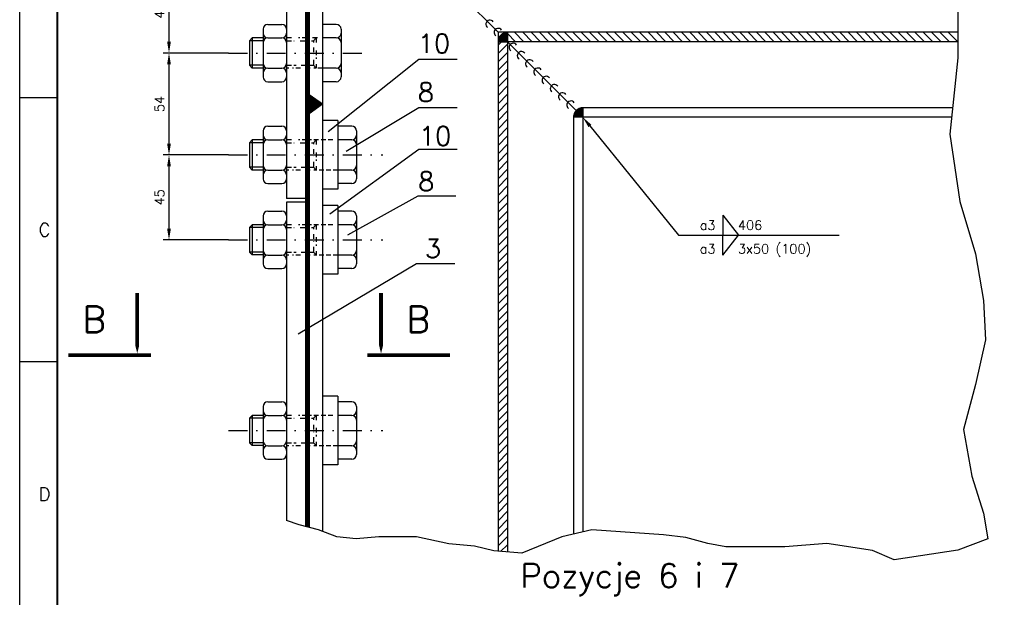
# Model space of a CAD drawing. Extents: x -672 to 590, y -425 to 416.
# Tile 4 of 31: x -672 to -411, y 133 to 286. Entities that reach past the tile are written whole.
import ezdxf
from ezdxf.enums import TextEntityAlignment as Align

# ---------------------------------------------------------------- set-up
doc = ezdxf.new("R2010")
doc.units = 0
doc.header["$LTSCALE"] = 10
doc.header["$MEASUREMENT"] = 0
doc.linetypes.add('DASHDOT', pattern=[1, 0.5, -0.25, 0, -0.25])
doc.linetypes.add('HIDDEN2', pattern=[0.1875, 0.125, -0.0625])
doc.layers.get('0').update_dxf_attribs({"color": 4, "linetype": 'CONTINUOUS'})
doc.layers.get('DEFPOINTS').update_dxf_attribs({"linetype": 'CONTINUOUS'})
for name, color, linetype in [('KANAL', 1, 'CONTINUOUS'), ('KOSMETYKA', 7, 'CONTINUOUS'), ('OSIE', 3, 'DASHDOT'), ('WYMIARY', 7, 'CONTINUOUS')]:
    doc.layers.add(name, color=color, linetype=linetype)
doc.styles.add('ROMANS', font='romans', dxfattribs={"height": 5})
doc.dimstyles.get("Standard").update_dxf_attribs({"dimtxt": 0.18, "dimasz": 0.18, "dimexe": 0.18, "dimexo": 0.0625, "dimgap": 0.09, "dimtad": 0, "dimtih": 1, "dimtoh": 1, "dimdec": 4, "dimzin": 0, "dimdsep": 46, "dimtxsty": 'Standard', "dimcen": 0.09, "dimadec": 0, "dimazin": 0, "dimtfac": 1, "dimtdec": 4, "dimtofl": 0, "dimtmove": 0, "dimatfit": 3, "dimfxl": 0, "dimtolj": 1, "dimtzin": 0, "dimarcsym": 0})

# ---------------------------------------------------------------- blocks, each defined once
blk = doc.blocks.new('*D22')
at = {"color": 0, "linetype": 'ByBlock'}
for p, q in [((84.02, 634.67), (66.8, 634.67)), ((68.3, 631.67), (68.3, 615.17)), ((84.02, 612.17), (66.8, 612.17))]:
    blk.add_line(p, q, dxfattribs=at)
for points in [[(67.8, 631.67), (68.8, 631.67), (68.3, 634.67)], [(67.8, 615.17), (68.8, 615.17), (68.3, 612.17)]]:
    blk.add_solid(points, dxfattribs=at)
at = {"layer": 'DEFPOINTS', "color": 0, "linetype": 'ByBlock'}
for p in [(84.09, 634.67), (68.3, 612.17), (84.09, 612.17)]:
    blk.add_point(p, dxfattribs=at)
at = {"color": 0, "linetype": 'ByBlock', "style": 'ROMANS'}
blk.add_text('45', height=2.5, rotation=90, dxfattribs=at).set_placement((65.8, 623.42), align=Align.MIDDLE_CENTER)
blk = doc.blocks.new('*D21')
at = {"color": 0, "linetype": 'ByBlock'}
for p, q in [((83.96, 661.67), (66.8, 661.67)), ((68.3, 658.67), (68.3, 637.67)), ((84.02, 634.67), (66.8, 634.67))]:
    blk.add_line(p, q, dxfattribs=at)
for points in [[(67.8, 658.67), (68.8, 658.67), (68.3, 661.67)], [(67.8, 637.67), (68.8, 637.67), (68.3, 634.67)]]:
    blk.add_solid(points, dxfattribs=at)
at = {"layer": 'DEFPOINTS', "color": 0, "linetype": 'ByBlock'}
for p in [(84.02, 661.67), (68.3, 634.67), (84.09, 634.67)]:
    blk.add_point(p, dxfattribs=at)
at = {"color": 0, "linetype": 'ByBlock', "style": 'ROMANS'}
blk.add_text('54', height=2.5, rotation=90, dxfattribs=at).set_placement((65.8, 648.17), align=Align.MIDDLE_CENTER)
blk = doc.blocks.new('*D20')
at = {"color": 0, "linetype": 'ByBlock'}
for p, q in [((83.96, 684.17), (66.8, 684.17)), ((68.3, 681.17), (68.3, 664.67)), ((84.02, 661.67), (66.8, 661.67))]:
    blk.add_line(p, q, dxfattribs=at)
for points in [[(67.8, 681.17), (68.8, 681.17), (68.3, 684.17)], [(67.8, 664.67), (68.8, 664.67), (68.3, 661.67)]]:
    blk.add_solid(points, dxfattribs=at)
at = {"layer": 'DEFPOINTS', "color": 0, "linetype": 'ByBlock'}
for p in [(84.02, 684.17), (68.3, 661.67), (84.09, 661.67)]:
    blk.add_point(p, dxfattribs=at)
at = {"color": 0, "linetype": 'ByBlock', "style": 'ROMANS'}
blk.add_text('45', height=2.5, rotation=90, dxfattribs=at).set_placement((65.8, 672.92), align=Align.MIDDLE_CENTER)
blk = doc.blocks.new('*X5')
at = {"color": 0}
for p, q in [((567.472, 1061.492), (567.488, 1061.508)), ((567.486, 1061.471), (567.524, 1061.508)), ((567.501, 1061.451), (567.559, 1061.508)), ((567.516, 1061.43), (567.594, 1061.508)), ((567.531, 1061.409), (567.63, 1061.508)), ((567.545, 1061.389), (567.665, 1061.508)), ((567.56, 1061.368), (567.7, 1061.508)), ((567.575, 1061.348), (567.736, 1061.508)), ((567.59, 1061.327), (567.771, 1061.508)), ((567.604, 1061.306), (567.806, 1061.508)), ((567.619, 1061.286), (567.842, 1061.508)), ((567.634, 1061.265), (567.877, 1061.508)), ((567.649, 1061.244), (567.912, 1061.508)), ((567.663, 1061.224), (567.948, 1061.508)), ((567.678, 1061.203), (567.983, 1061.508)), ((567.693, 1061.183), (568.018, 1061.508)), ((567.707, 1061.162), (568.054, 1061.508)), ((567.722, 1061.141), (568.089, 1061.508)), ((567.737, 1061.121), (568.125, 1061.508)), ((567.752, 1061.1), (568.16, 1061.508)), ((567.766, 1061.079), (568.195, 1061.508)), ((567.781, 1061.059), (568.231, 1061.508)), ((567.796, 1061.038), (568.266, 1061.508)), ((567.811, 1061.018), (568.301, 1061.508)), ((567.825, 1060.997), (568.337, 1061.508)), ((567.84, 1060.976), (568.372, 1061.508)), ((567.855, 1060.956), (568.407, 1061.508)), ((567.869, 1060.935), (568.443, 1061.508)), ((567.884, 1060.914), (568.415, 1061.445)), ((567.899, 1060.894), (568.326, 1061.321)), ((567.914, 1060.873), (568.238, 1061.197)), ((567.928, 1060.853), (568.15, 1061.074)), ((567.943, 1060.832), (568.061, 1060.95)), ((567.958, 1060.811), (567.973, 1060.826))]:
    blk.add_line(p, q, dxfattribs=at)
blk = doc.blocks.new('*X4')
at = {"color": 0}
for p, q in [((568.66, 1050.52), (569.65, 1051.51)), ((568.66, 1050.55), (569.61, 1051.51)), ((568.66, 1050.59), (569.58, 1051.5)), ((568.67, 1050.63), (569.54, 1051.5)), ((568.67, 1050.67), (569.5, 1051.49)), ((568.68, 1050.72), (569.45, 1051.49)), ((568.69, 1050.51), (569.66, 1051.48)), ((568.69, 1050.76), (569.41, 1051.48)), ((568.71, 1050.81), (569.36, 1051.46)), ((568.72, 1050.51), (569.66, 1051.45)), ((568.73, 1050.87), (569.3, 1051.44)), ((568.75, 1050.93), (569.24, 1051.42)), ((568.76, 1050.51), (569.66, 1051.41)), ((568.79, 1051), (569.17, 1051.38)), ((568.79, 1050.51), (569.66, 1051.38)), ((568.83, 1050.51), (569.66, 1051.34)), ((568.86, 1051.1), (569.07, 1051.31)), ((568.86, 1050.51), (569.66, 1051.31)), ((568.9, 1050.51), (569.66, 1051.27)), ((568.93, 1050.51), (569.66, 1051.24)), ((568.97, 1050.51), (569.66, 1051.2)), ((569, 1050.51), (569.66, 1051.16)), ((569.04, 1050.51), (569.66, 1051.13)), ((569.07, 1050.51), (569.66, 1051.09)), ((569.11, 1050.51), (569.66, 1051.06)), ((569.15, 1050.51), (569.66, 1051.02)), ((569.18, 1050.51), (569.66, 1050.99)), ((569.22, 1050.51), (569.66, 1050.95)), ((569.25, 1050.51), (569.66, 1050.92)), ((569.29, 1050.51), (569.66, 1050.88)), ((569.32, 1050.51), (569.66, 1050.85)), ((569.36, 1050.51), (569.66, 1050.81)), ((569.39, 1050.51), (569.66, 1050.78)), ((569.43, 1050.51), (569.66, 1050.74)), ((569.46, 1050.51), (569.66, 1050.7)), ((569.5, 1050.51), (569.66, 1050.67)), ((569.53, 1050.51), (569.66, 1050.63)), ((569.57, 1050.51), (569.66, 1050.6)), ((569.6, 1050.51), (569.66, 1050.56)), ((569.64, 1050.51), (569.66, 1050.53))]:
    blk.add_line(p, q, dxfattribs=at)
blk = doc.blocks.new('A0')
at = {"color": 0, "linetype": 'ByBlock'}
for p, q in [((10, -150), (0, -150)), ((10, -220), (0, -220))]:
    blk.add_line(p, q, dxfattribs=at)
blk.add_lwpolyline([(1189, 0), (1189, -841), (0, -841), (0, 0), (1189, 0)], close=True, dxfattribs=at)
at = {"color": 0, "linetype": 'ByBlock', "const_width": 0.5}
blk.add_lwpolyline([(1179, -10), (1179, -831), (10, -831), (10, -10)], close=True, dxfattribs=at)
at = {"color": 0, "linetype": 'ByBlock', "style": 'ROMANS'}
for s, p in [('C', (5, -186.75)), ('D', (5, -256.75))]:
    blk.add_text(s, height=3.5, dxfattribs=at).set_placement(p)

msp = doc.modelspace()

# ---------------------------------------------------------------- linework, layer by layer
at = {"color": 7}
for p, q in [((-591.496492, 309.368833), (-591.496492, 150.678906)), ((-542.496492, 282.868833), (-544.996492, 282.868833)), ((-544.996492, 282.868833), (-544.996492, 280.368833)), ((-423.170307, 282.868833), (-542.496492, 282.868833)), ((-542.496492, 280.368833), (-542.496492, 282.868833)), ((-542.496492, 282.868833), (-542.496492, 280.368833)), ((-540.33641, 280.368833), (-542.496492, 282.528915)), ((-538.126701, 280.368833), (-540.626701, 282.868833)), ((-544.996492, 280.368833), (-544.996492, 145.375122)), ((-544.996492, 279.419502), (-544.047161, 280.368833)), ((-542.496492, 280.368833), (-544.996492, 280.368833)), ((-544.996492, 280.368833), (-542.496492, 280.368833)), ((-544.996492, 277.209793), (-542.496492, 279.709793)), ((-423.170307, 280.368833), (-542.496492, 280.368833)), ((-542.496492, 280.368833), (-542.496492, 145.184506)), ((-522.496492, 260.368833), (-542.496492, 280.368833))]:
    msp.add_line(p, q, dxfattribs=at)
at = {"color": 6, "linetype": 'Continuous'}
for p, q in [((-605.996475, 284.968833), (-602.246369, 284.968833)), ((-591.496492, 284.968833), (-591.496492, 269.768833)), ((-587.836815, 284.968833), (-591.496492, 284.968833)), ((-607.246475, 283.718833), (-607.246475, 271.018833)), ((-600.996492, 283.718833), (-600.996492, 271.018833)), ((-586.586815, 283.718833), (-586.586815, 271.018833)), ((-607.246475, 281.368833), (-610.117306, 281.368833)), ((-605.997959, 281.368833), (-602.245009, 281.368833)), ((-587.835332, 281.368833), (-591.496492, 281.368833)), ((-607.246475, 273.368833), (-610.117306, 273.368833)), ((-605.997959, 273.345457), (-602.245009, 273.345457)), ((-587.835332, 273.345457), (-591.496492, 273.345457)), ((-605.996475, 269.768833), (-602.246369, 269.768833)), ((-587.836815, 269.768833), (-591.496492, 269.768833)), ((-607.246475, 256.718833), (-607.246475, 244.018833)), ((-605.996475, 257.968833), (-602.246369, 257.968833)), ((-600.996492, 256.718833), (-600.996492, 244.018833)), ((-583.736815, 257.968833), (-587.396492, 257.968833)), ((-587.396492, 257.968833), (-587.396492, 242.768833)), ((-582.486815, 256.718833), (-582.486815, 244.018833)), ((-607.246475, 254.368833), (-610.117306, 254.368833)), ((-605.997959, 254.368833), (-602.245009, 254.368833)), ((-583.735332, 254.368833), (-587.396492, 254.368833)), ((-607.246475, 246.368833), (-610.117306, 246.368833)), ((-605.997959, 246.345457), (-602.245009, 246.345457)), ((-583.735332, 246.345457), (-587.396492, 246.345457)), ((-605.996475, 242.768833), (-602.246369, 242.768833)), ((-583.736815, 242.768833), (-587.396492, 242.768833)), ((-605.996475, 235.468833), (-602.246369, 235.468833)), ((-587.396492, 235.468833), (-587.396492, 220.268833)), ((-583.736815, 235.468833), (-587.396492, 235.468833)), ((-607.246475, 234.218833), (-607.246475, 221.518833)), ((-600.996492, 234.218833), (-600.996492, 221.518833)), ((-582.486815, 234.218833), (-582.486815, 221.518833)), ((-607.246475, 231.868833), (-610.117306, 231.868833)), ((-605.997959, 231.868833), (-602.245009, 231.868833)), ((-583.735332, 231.868833), (-587.396492, 231.868833)), ((-607.246475, 223.868833), (-610.117306, 223.868833)), ((-605.997959, 223.845457), (-602.245009, 223.845457)), ((-583.735332, 223.845457), (-587.396492, 223.845457)), ((-605.996475, 220.268833), (-602.246369, 220.268833)), ((-583.736815, 220.268833), (-587.396492, 220.268833)), ((-607.246475, 183.718833), (-607.246475, 171.018833)), ((-605.996475, 184.968833), (-602.246369, 184.968833)), ((-600.996492, 183.718833), (-600.996492, 171.018833)), ((-583.736815, 184.968833), (-587.396492, 184.968833)), ((-587.396492, 184.968833), (-587.396492, 169.768833)), ((-582.486815, 183.718833), (-582.486815, 171.018833)), ((-607.246475, 181.368833), (-610.117306, 181.368833)), ((-605.997959, 181.368833), (-602.245009, 181.368833)), ((-583.735332, 181.368833), (-587.396492, 181.368833)), ((-607.246475, 173.368833), (-610.117306, 173.368833)), ((-605.997959, 173.345457), (-602.245009, 173.345457)), ((-583.735332, 173.345457), (-587.396492, 173.345457)), ((-605.996475, 169.768833), (-602.246369, 169.768833)), ((-583.736815, 169.768833), (-587.396492, 169.768833))]:
    msp.add_line(p, q, dxfattribs=at)
at = {"color": 0}
for p, q in [((-535.916993, 280.368833), (-538.416993, 282.868833)), ((-533.707284, 280.368833), (-536.207284, 282.868833)), ((-531.497575, 280.368833), (-533.997575, 282.868833)), ((-529.287867, 280.368833), (-531.787867, 282.868833)), ((-527.078158, 280.368833), (-529.578158, 282.868833)), ((-524.868449, 280.368833), (-527.368449, 282.868833)), ((-522.65874, 280.368833), (-525.15874, 282.868833)), ((-520.449032, 280.368833), (-522.949032, 282.868833)), ((-518.239323, 280.368833), (-520.739323, 282.868833)), ((-516.029614, 280.368833), (-518.529614, 282.868833)), ((-513.819906, 280.368833), (-516.319906, 282.868833)), ((-511.610197, 280.368833), (-514.110197, 282.868833)), ((-509.400488, 280.368833), (-511.900488, 282.868833)), ((-507.19078, 280.368833), (-509.69078, 282.868833)), ((-504.981071, 280.368833), (-507.481071, 282.868833)), ((-502.771362, 280.368833), (-505.271362, 282.868833)), ((-500.561654, 280.368833), (-503.061654, 282.868833)), ((-498.351945, 280.368833), (-500.851945, 282.868833)), ((-496.142236, 280.368833), (-498.642236, 282.868833)), ((-493.932528, 280.368833), (-496.432528, 282.868833)), ((-491.722819, 280.368833), (-494.222819, 282.868833)), ((-489.51311, 280.368833), (-492.01311, 282.868833)), ((-487.303401, 280.368833), (-489.803401, 282.868833)), ((-485.093693, 280.368833), (-487.593693, 282.868833)), ((-482.883984, 280.368833), (-485.383984, 282.868833)), ((-480.674275, 280.368833), (-483.174275, 282.868833)), ((-478.464567, 280.368833), (-480.964567, 282.868833)), ((-476.254858, 280.368833), (-478.754858, 282.868833)), ((-474.045149, 280.368833), (-476.545149, 282.868833)), ((-471.835441, 280.368833), (-474.335441, 282.868833)), ((-469.625732, 280.368833), (-472.125732, 282.868833)), ((-467.416023, 280.368833), (-469.916023, 282.868833)), ((-465.206315, 280.368833), (-467.706315, 282.868833)), ((-462.996606, 280.368833), (-465.496606, 282.868833)), ((-460.786897, 280.368833), (-463.286897, 282.868833)), ((-458.577188, 280.368833), (-461.077188, 282.868833)), ((-456.36748, 280.368833), (-458.86748, 282.868833)), ((-454.157771, 280.368833), (-456.657771, 282.868833)), ((-451.948062, 280.368833), (-454.448062, 282.868833)), ((-449.738354, 280.368833), (-452.238354, 282.868833)), ((-447.528645, 280.368833), (-450.028645, 282.868833)), ((-445.318936, 280.368833), (-447.818936, 282.868833)), ((-443.109228, 280.368833), (-445.609228, 282.868833)), ((-440.899519, 280.368833), (-443.399519, 282.868833)), ((-438.68981, 280.368833), (-441.18981, 282.868833)), ((-436.480102, 280.368833), (-438.980102, 282.868833)), ((-434.270393, 280.368833), (-436.770393, 282.868833)), ((-432.060684, 280.368833), (-434.560684, 282.868833)), ((-429.850975, 280.368833), (-432.350975, 282.868833)), ((-427.641267, 280.368833), (-430.141267, 282.868833)), ((-425.431558, 280.368833), (-427.931558, 282.868833)), ((-423.221849, 280.368833), (-425.721849, 282.868833)), ((-544.996492, 275.000085), (-542.496492, 277.500085)), ((-544.996492, 272.790376), (-542.496492, 275.290376)), ((-544.996492, 270.580667), (-542.496492, 273.080667)), ((-544.996492, 268.370958), (-542.496492, 270.870958)), ((-544.996492, 266.16125), (-542.496492, 268.66125)), ((-544.996492, 263.951541), (-542.496492, 266.451541)), ((-544.996492, 261.741832), (-542.496492, 264.241832)), ((-544.996492, 259.532124), (-542.496492, 262.032124)), ((-544.996492, 257.322415), (-542.496492, 259.822415)), ((-544.996492, 255.112706), (-542.496492, 257.612706)), ((-544.996492, 252.902998), (-542.496492, 255.402998)), ((-544.996492, 250.693289), (-542.496492, 253.193289)), ((-544.996492, 248.48358), (-542.496492, 250.98358)), ((-544.996492, 246.273872), (-542.496492, 248.773872)), ((-544.996492, 244.064163), (-542.496492, 246.564163)), ((-544.996492, 241.854454), (-542.496492, 244.354454)), ((-544.996492, 239.644745), (-542.496492, 242.144745)), ((-544.996492, 237.435037), (-542.496492, 239.935037)), ((-544.996492, 235.225328), (-542.496492, 237.725328)), ((-544.996492, 233.015619), (-542.496492, 235.515619)), ((-544.996492, 230.805911), (-542.496492, 233.305911)), ((-544.996492, 228.596202), (-542.496492, 231.096202)), ((-544.996492, 226.386493), (-542.496492, 228.886493)), ((-544.996492, 224.176785), (-542.496492, 226.676785)), ((-544.996492, 221.967076), (-542.496492, 224.467076)), ((-544.996492, 219.757367), (-542.496492, 222.257367)), ((-544.996492, 217.547659), (-542.496492, 220.047659)), ((-544.996492, 215.33795), (-542.496492, 217.83795)), ((-544.996492, 213.128241), (-542.496492, 215.628241)), ((-544.996492, 210.918532), (-542.496492, 213.418532)), ((-544.996492, 208.708824), (-542.496492, 211.208824)), ((-544.996492, 206.499115), (-542.496492, 208.999115)), ((-544.996492, 204.289406), (-542.496492, 206.789406)), ((-544.996492, 202.079698), (-542.496492, 204.579698)), ((-544.996492, 199.869989), (-542.496492, 202.369989)), ((-544.996492, 197.66028), (-542.496492, 200.16028)), ((-544.996492, 195.450572), (-542.496492, 197.950572)), ((-544.996492, 193.240863), (-542.496492, 195.740863)), ((-544.996492, 191.031154), (-542.496492, 193.531154)), ((-544.996492, 188.821446), (-542.496492, 191.321446)), ((-544.996492, 186.611737), (-542.496492, 189.111737)), ((-544.996492, 184.402028), (-542.496492, 186.902028)), ((-544.996492, 182.192319), (-542.496492, 184.692319)), ((-544.996492, 179.982611), (-542.496492, 182.482611)), ((-544.996492, 177.772902), (-542.496492, 180.272902)), ((-544.996492, 175.563193), (-542.496492, 178.063193)), ((-544.996492, 173.353485), (-542.496492, 175.853485)), ((-544.996492, 171.143776), (-542.496492, 173.643776)), ((-544.996492, 168.934067), (-542.496492, 171.434067)), ((-544.996492, 166.724359), (-542.496492, 169.224359)), ((-544.996492, 164.51465), (-542.496492, 167.01465)), ((-544.996492, 162.304941), (-542.496492, 164.804941)), ((-544.996492, 160.095233), (-542.496492, 162.595233)), ((-544.996492, 157.885524), (-542.496492, 160.385524)), ((-544.996492, 155.675815), (-542.496492, 158.175815)), ((-544.996492, 153.466106), (-542.496492, 155.966106)), ((-544.996492, 151.256398), (-542.496492, 153.756398)), ((-544.996492, 149.046689), (-542.496492, 151.546689)), ((-544.996492, 146.83698), (-542.496492, 149.33698)), ((-544.301623, 145.32214), (-542.496492, 147.127272))]:
    msp.add_line(p, q, dxfattribs=at)
at = {"color": 7, "linetype": 'Continuous'}
for p, q in [((-607.246475, 280.618833), (-610.867761, 280.618833)), ((-607.246475, 274.118833), (-610.867761, 274.118833)), ((-607.246475, 253.618833), (-610.867761, 253.618833)), ((-607.246475, 247.118833), (-610.867761, 247.118833)), ((-607.246475, 231.118833), (-610.867761, 231.118833)), ((-607.246475, 224.618833), (-610.867761, 224.618833)), ((-607.246475, 180.618833), (-610.867761, 180.618833)), ((-607.246475, 174.118833), (-610.867761, 174.118833))]:
    msp.add_line(p, q, dxfattribs=at)
at = {"color": 6}
for p, q in [((-610.117306, 281.368833), (-610.867306, 280.618833)), ((-610.867306, 280.618833), (-610.867306, 274.118833)), ((-610.116851, 281.368833), (-610.116851, 273.368833)), ((-593.148619, 281.368833), (-593.898619, 280.618833)), ((-610.117306, 273.368833), (-610.867306, 274.118833)), ((-593.148619, 273.368833), (-593.898619, 274.118833)), ((-610.117306, 254.368833), (-610.867306, 253.618833)), ((-610.867306, 253.618833), (-610.867306, 247.118833)), ((-610.116851, 254.368833), (-610.116851, 246.368833)), ((-593.148619, 254.368833), (-593.898619, 253.618833)), ((-610.117306, 246.368833), (-610.867306, 247.118833)), ((-593.148619, 246.368833), (-593.898619, 247.118833)), ((-610.117306, 231.868833), (-610.867306, 231.118833)), ((-610.867306, 231.118833), (-610.867306, 224.618833)), ((-610.116851, 231.868833), (-610.116851, 223.868833)), ((-593.148619, 231.868833), (-593.898619, 231.118833)), ((-610.117306, 223.868833), (-610.867306, 224.618833)), ((-593.148619, 223.868833), (-593.898619, 224.618833)), ((-610.117306, 181.368833), (-610.867306, 180.618833)), ((-610.867306, 180.618833), (-610.867306, 174.118833)), ((-610.116851, 181.368833), (-610.116851, 173.368833)), ((-593.148619, 181.368833), (-593.898619, 180.618833)), ((-610.117306, 173.368833), (-610.867306, 174.118833)), ((-593.148619, 173.368833), (-593.898619, 174.118833))]:
    msp.add_line(p, q, dxfattribs=at)
at = {"color": 6, "linetype": 'HIDDEN2'}
for p, q in [((-599.709346, 281.368833), (-600.996492, 281.368833)), ((-595.599618, 281.368833), (-597.842355, 281.368833)), ((-592.863713, 281.368833), (-594.730704, 281.368833)), ((-593.898619, 280.618833), (-593.898619, 280.19692)), ((-593.148163, 281.368833), (-593.148163, 279.734914)), ((-593.898619, 278.873336), (-593.898619, 276.950394)), ((-593.148163, 278.061705), (-593.148163, 275.81411)), ((-593.898619, 275.564377), (-593.898619, 274.118833)), ((-593.148163, 274.415607), (-593.148163, 273.368833)), ((-600.449097, 273.345457), (-600.996492, 273.345457)), ((-597.290477, 273.345457), (-599.474504, 273.345457)), ((-594.76593, 273.345457), (-596.327627, 273.345457)), ((-591.496492, 273.345457), (-593.767853, 273.345457)), ((-599.709346, 254.368833), (-600.996492, 254.368833)), ((-595.599618, 254.368833), (-597.842355, 254.368833)), ((-588.763713, 254.368833), (-594.730704, 254.368833)), ((-593.898619, 253.618833), (-593.898619, 253.19692)), ((-593.148163, 254.368833), (-593.148163, 252.734914)), ((-593.898619, 251.873336), (-593.898619, 249.950394)), ((-593.148163, 251.061705), (-593.148163, 248.81411)), ((-593.898619, 248.564377), (-593.898619, 247.118833)), ((-600.449097, 246.345457), (-600.996492, 246.345457)), ((-597.290477, 246.345457), (-599.474504, 246.345457)), ((-594.76593, 246.345457), (-596.327627, 246.345457)), ((-587.396492, 246.345457), (-593.767853, 246.345457)), ((-593.148163, 247.415607), (-593.148163, 246.368833)), ((-599.709346, 231.868833), (-600.996492, 231.868833)), ((-595.599618, 231.868833), (-597.842355, 231.868833)), ((-588.763713, 231.868833), (-594.730704, 231.868833)), ((-593.898619, 231.118833), (-593.898619, 230.69692)), ((-593.148163, 231.868833), (-593.148163, 230.234914)), ((-593.898619, 229.373336), (-593.898619, 227.450394)), ((-593.148163, 228.561705), (-593.148163, 226.31411)), ((-593.898619, 226.064377), (-593.898619, 224.618833)), ((-593.148163, 224.915607), (-593.148163, 223.868833)), ((-600.449097, 223.845457), (-600.996492, 223.845457)), ((-597.290477, 223.845457), (-599.474504, 223.845457)), ((-594.76593, 223.845457), (-596.327627, 223.845457)), ((-587.396492, 223.845457), (-593.767853, 223.845457)), ((-599.709346, 181.368833), (-600.996492, 181.368833)), ((-595.599618, 181.368833), (-597.842355, 181.368833)), ((-588.763713, 181.368833), (-594.730704, 181.368833)), ((-593.898619, 180.618833), (-593.898619, 180.19692)), ((-593.148163, 181.368833), (-593.148163, 179.734914)), ((-593.898619, 178.873336), (-593.898619, 176.950394)), ((-593.148163, 178.061705), (-593.148163, 175.81411)), ((-593.898619, 175.564377), (-593.898619, 174.118833)), ((-600.449097, 173.345457), (-600.996492, 173.345457)), ((-597.290477, 173.345457), (-599.474504, 173.345457)), ((-594.76593, 173.345457), (-596.327627, 173.345457)), ((-587.396492, 173.345457), (-593.767853, 173.345457)), ((-593.148163, 174.415607), (-593.148163, 173.368833))]:
    msp.add_line(p, q, dxfattribs=at)
at = {"color": 7, "linetype": 'HIDDEN2'}
for p, q in [((-600.996492, 280.618833), (-599.040047, 280.618833)), ((-597.431382, 280.618833), (-595.282582, 280.618833)), ((-594.378441, 280.618833), (-593.898619, 280.618833)), ((-600.996492, 274.118833), (-598.511653, 274.118833)), ((-597.173056, 274.118833), (-595.658328, 274.118833)), ((-594.730704, 274.118833), (-593.898619, 274.118833)), ((-600.996492, 253.618833), (-599.040047, 253.618833)), ((-597.431382, 253.618833), (-595.282582, 253.618833)), ((-594.378441, 253.618833), (-593.898619, 253.618833)), ((-600.996492, 247.118833), (-598.511653, 247.118833)), ((-597.173056, 247.118833), (-595.658328, 247.118833)), ((-594.730704, 247.118833), (-593.898619, 247.118833)), ((-600.996492, 231.118833), (-599.040047, 231.118833)), ((-597.431382, 231.118833), (-595.282582, 231.118833)), ((-594.378441, 231.118833), (-593.898619, 231.118833)), ((-600.996492, 224.618833), (-598.511653, 224.618833)), ((-597.173056, 224.618833), (-595.658328, 224.618833)), ((-594.730704, 224.618833), (-593.898619, 224.618833)), ((-600.996492, 180.618833), (-599.040047, 180.618833)), ((-597.431382, 180.618833), (-595.282582, 180.618833)), ((-594.378441, 180.618833), (-593.898619, 180.618833)), ((-600.996492, 174.118833), (-598.511653, 174.118833)), ((-597.173056, 174.118833), (-595.658328, 174.118833)), ((-594.730704, 174.118833), (-593.898619, 174.118833))]:
    msp.add_line(p, q, dxfattribs=at)
at = {"color": 6, "linetype": 'Continuous'}
for centre, start, end in [((-605.996475, 283.718833), 90, 180), ((-602.246492, 283.718833), 360, 90), ((-587.836815, 283.718833), 360, 90), ((-605.996475, 282.618832), 180, 270), ((-602.246492, 282.618832), 270, 360), ((-587.836815, 282.618832), 270, 360), ((-605.996475, 280.118837), 90, 180), ((-602.246492, 280.118837), 360, 90), ((-587.836815, 280.118837), 360, 90), ((-605.996475, 274.595456), 180, 270), ((-602.246492, 274.595456), 270, 360), ((-587.836815, 274.595456), 270, 360), ((-605.996475, 272.095461), 90, 180), ((-602.246492, 272.095461), 360, 90), ((-587.836815, 272.095461), 360, 90), ((-605.996475, 271.018833), 180, 270), ((-602.246492, 271.018833), 270, 0), ((-587.836815, 271.018833), 270, 360), ((-605.996475, 256.718833), 90, 180), ((-605.996475, 255.618832), 180, 270), ((-602.246492, 256.718833), 360, 90), ((-602.246492, 255.618832), 270, 360), ((-583.736815, 256.718833), 360, 90), ((-583.736815, 255.618832), 270, 360), ((-605.996475, 253.118837), 90, 180), ((-602.246492, 253.118837), 360, 90), ((-583.736815, 253.118837), 360, 90), ((-605.996475, 247.595456), 180, 270), ((-605.996475, 245.095461), 90, 180), ((-602.246492, 247.595456), 270, 360), ((-602.246492, 245.095461), 360, 90), ((-583.736815, 247.595456), 270, 360), ((-583.736815, 245.095461), 360, 90), ((-605.996475, 244.018833), 180, 270), ((-602.246492, 244.018833), 270, 0), ((-583.736815, 244.018833), 270, 360), ((-605.996475, 234.218833), 90, 180), ((-602.246492, 234.218833), 360, 90), ((-583.736815, 234.218833), 360, 90), ((-605.996475, 233.118832), 180, 270), ((-602.246492, 233.118832), 270, 360), ((-583.736815, 233.118832), 270, 360), ((-605.996475, 230.618837), 90, 180), ((-602.246492, 230.618837), 360, 90), ((-583.736815, 230.618837), 360, 90), ((-605.996475, 225.095456), 180, 270), ((-602.246492, 225.095456), 270, 360), ((-583.736815, 225.095456), 270, 360), ((-605.996475, 222.595461), 90, 180), ((-602.246492, 222.595461), 360, 90), ((-583.736815, 222.595461), 360, 90), ((-605.996475, 221.518833), 180, 270), ((-602.246492, 221.518833), 270, 0), ((-583.736815, 221.518833), 270, 360), ((-605.996475, 183.718833), 90, 180), ((-605.996475, 182.618832), 180, 270), ((-602.246492, 183.718833), 360, 90), ((-602.246492, 182.618832), 270, 360), ((-583.736815, 183.718833), 360, 90), ((-583.736815, 182.618832), 270, 360), ((-605.996475, 180.118837), 90, 180), ((-602.246492, 180.118837), 360, 90), ((-583.736815, 180.118837), 360, 90), ((-605.996475, 174.595456), 180, 270), ((-605.996475, 172.095461), 90, 180), ((-602.246492, 174.595456), 270, 360), ((-602.246492, 172.095461), 360, 90), ((-583.736815, 174.595456), 270, 360), ((-583.736815, 172.095461), 360, 90), ((-605.996475, 171.018833), 180, 270), ((-602.246492, 171.018833), 270, 0), ((-583.736815, 171.018833), 270, 360)]:
    msp.add_arc(centre, 1.25, start, end, dxfattribs=at)
at = {"color": 7}
for centre, radius, start, end in [((-544.950317, 282.822658), 1.089975, 35.62670863, 234.37329137), ((-542.496492, 280.368833), 2.5, 90, 180), ((-540.986568, 278.858909), 1.089975, 35.62670863, 234.37329137)]:
    msp.add_arc(centre, radius, start, end, dxfattribs=at)
at = {"layer": 'KANAL'}
for p, q in [((-600.996492, 309.368833), (-600.996492, 238.868833)), ((-595.996492, 309.368833), (-595.996492, 151.96058)), ((-594.996492, 309.368833), (-594.996492, 151.707403)), ((-555.861906, 275.668833), (-565.961906, 275.668833)), ((-555.861906, 262.868833), (-565.961906, 262.868833)), ((-522.496492, 262.868833), (-522.496492, 150.531497)), ((-587.396492, 259.468833), (-591.496492, 259.468833)), ((-587.396492, 259.468833), (-587.396492, 241.268833)), ((-524.996492, 260.368833), (-524.996492, 149.943765)), ((-555.861906, 251.768833), (-565.961906, 251.768833)), ((-587.396492, 241.268833), (-591.496492, 241.268833)), ((-595.996492, 238.868833), (-600.996492, 238.868833)), ((-600.996492, 237.868833), (-600.996492, 153.518347)), ((-595.996492, 237.868833), (-600.996492, 237.868833)), ((-556.161906, 239.468833), (-566.261906, 239.468833)), ((-587.396492, 236.968833), (-591.496492, 236.968833)), ((-587.396492, 236.968833), (-587.396492, 218.768833)), ((-556.461906, 221.568833), (-566.561906, 221.568833)), ((-587.396492, 218.768833), (-591.496492, 218.768833)), ((-587.396492, 186.468833), (-591.496492, 186.468833)), ((-587.396492, 186.468833), (-587.396492, 168.268833)), ((-587.396492, 168.268833), (-591.496492, 168.268833))]:
    msp.add_line(p, q, dxfattribs=at)
at = {"layer": 'KANAL', "color": 4, "const_width": 1}
msp.add_lwpolyline([(-423.275793, 333.368833), (-571.496492, 333.368833, 0.4142135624), (-595.496492, 309.368833), (-595.496492, 151.833992, 0.4073298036)], format="xyb", dxfattribs=at)
at = {"layer": 'KOSMETYKA'}
for p, q in [((-544.996492, 282.868833), (-585.638628, 323.510969)), ((-565.961906, 275.668833), (-589.961906, 256.5)), ((-594.996492, 266.368833), (-591.496492, 263.868833)), ((-594.996492, 261.368833), (-594.996492, 266.368833)), ((-594.996492, 261.368833), (-591.496492, 263.868833)), ((-565.961906, 262.868833), (-585.261906, 251.3)), ((-565.961906, 251.768833), (-589.561906, 234.7)), ((-566.261906, 239.468833), (-584.861906, 229.1)), ((-566.561906, 221.568833), (-597.961906, 202.9))]:
    msp.add_line(p, q, dxfattribs=at)
at = {"layer": 'KOSMETYKA', "color": 4}
for p, q in [((-520.654869, 258.039683), (-497.161906, 229.1)), ((-485.461906, 234.4), (-481.261906, 229.1)), ((-485.461906, 234.4), (-485.461906, 229.1)), ((-497.161906, 229.1), (-454.661906, 229.1)), ((-485.461906, 223.8), (-485.461906, 229.1)), ((-485.461906, 223.8), (-481.261906, 229.1))]:
    msp.add_line(p, q, dxfattribs=at)
at = {"layer": 'KOSMETYKA'}
for points in [[(-424.258776, 338.868833), (-422.938634, 331.482357), (-426.408005, 320.064962), (-423.170307, 305.222348), (-423.170307, 276.107991), (-425.295046, 255.842114), (-422.664417, 238.050007), (-418.516117, 224.158843), (-416.391379, 211.789998), (-415.885488, 201.419198), (-418.516117, 189.526078), (-421.652637, 177.632958), (-419.527898, 165.264113), (-416.391379, 155.464182), (-415.27842, 148.632667), (-423.170307, 145.683173), (-440.06704, 143.095338), (-445.834188, 145.569106), (-457.874375, 147.472006), (-469.003959, 146.520556), (-484.686555, 146.520556), (-489.441923, 147.472006), (-495.209071, 148.994325), (-501.166985, 149.694248)], [(-501.166985, 149.694248), (-520.157922, 151.081278), (-528.132082, 149.20661), (-538.697843, 144.894873), (-546.073941, 145.457273), (-551.257145, 146.769541), (-558.03518, 147.331942), (-566.607402, 149.20661), (-576.575101, 149.20661), (-582.555721, 148.644209), (-587.738925, 149.20661), (-592.52342, 151.081278), (-597.706624, 152.393546), (-600.996492, 153.518347)]]:
    msp.add_lwpolyline(points, dxfattribs=at)
at = {"layer": 'KOSMETYKA', "color": 4}
for points in [[(-640.572394, 213.829663, 1, 1, 0), (-640.572394, 203.89562, 3, 0, 0), (-640.572394, 197.770155, 0, 0, 0)], [(-575.986808, 213.829663, 1, 1, 0), (-575.986808, 203.89562, 3, 0, 0), (-575.986808, 197.770155, 0, 0, 0)]]:
    msp.add_lwpolyline(points, format="xyseb", dxfattribs=at)
at = {"layer": 'KOSMETYKA', "color": 4, "const_width": 1}
for points in [[(-658.859005, 197.353893), (-636.894026, 197.353893)], [(-557.700197, 197.353893), (-579.665176, 197.353893)]]:
    msp.add_lwpolyline(points, dxfattribs=at)
at = {"layer": 'KOSMETYKA', "color": 4}
msp.add_solid([(-521.043061, 257.724552), (-520.266678, 258.354813), (-522.545652, 260.368833)], dxfattribs=at)
at = {"layer": 'OSIE'}
for p, q in [((-616.376266, 277.368833), (-579.583421, 277.368833)), ((-616.376266, 250.368833), (-575.483421, 250.368833)), ((-616.376266, 227.868833), (-575.483421, 227.868833)), ((-616.376266, 177.368833), (-575.483421, 177.368833))]:
    msp.add_line(p, q, dxfattribs=at)
at = {"layer": 'OSIE', "color": 1, "linetype": 'Continuous'}
for p, q in [((-424.558343, 262.868833), (-522.496492, 262.868833)), ((-424.820451, 260.368833), (-524.996492, 260.368833))]:
    msp.add_line(p, q, dxfattribs=at)
at = {"layer": 'WYMIARY'}
for centre in [(-547.133156, 285.005497), (-538.803729, 276.67607), (-536.620891, 274.493232), (-534.438052, 272.310393), (-532.255213, 270.127554), (-530.072375, 267.944716), (-527.889536, 265.761877), (-525.706697, 263.579039)]:
    msp.add_arc(centre, 1.089975, 35.62670863, 234.37329137, dxfattribs=at)
at = {"layer": 'WYMIARY', "color": 7}
msp.add_arc((-522.496492, 260.368833), 2.5, 90, 180, dxfattribs=at)

# ---------------------------------------------------------------- block references
at = {"color": 7, "xscale": 2.5, "yscale": 2.5, "zscale": 2.5}
msp.add_blockref('*X4', (-1966.646536, -2345.901967), dxfattribs=at)
at = {"layer": 'KOSMETYKA', "xscale": 5, "yscale": 5, "zscale": 5, "rotation": 90}
msp.add_blockref('*X5', (4712.545109, -2575.931254), dxfattribs=at)
at = {"layer": 'WYMIARY'}
msp.add_blockref('A0', (-671.712248, 415.530529), dxfattribs=at)
at = {"layer": 'WYMIARY', "color": 7, "xscale": 2.5, "yscale": 2.5, "zscale": 2.5}
msp.add_blockref('*X4', (-1946.646536, -2365.901967), dxfattribs=at)

# ---------------------------------------------------------------- texts
at = {"layer": 'KANAL', "style": 'ROMANS'}
for s, p in [('10', (-566.261906, 277.4)), ('8', (-566.261906, 264.5)), ('10', (-565.961906, 252.9)), ('8', (-566.161906, 240.9)), ('3', (-564.361906, 223.1))]:
    msp.add_text(s, height=5, dxfattribs=at).set_placement(p)
at = {"layer": 'KOSMETYKA', "color": 4, "style": 'ROMANS'}
for s, height, p in [('a3   406', 2.5, (-491.561906, 230.5)), ('a3   3x50 (100)', 2.5, (-491.561906, 224.252381)), ('B', 7, (-655.152071, 203.323643)), ('B', 7, (-569.305113, 203.323643)), ('Pozycje 6 i 7', 6.3, (-539.052897, 135.768258))]:
    msp.add_text(s, height=height, dxfattribs=at).set_placement(p)

# ---------------------------------------------------------------- dimensions: what is measured, and where the dimension line sits
at = {"layer": 'KOSMETYKA', "color": 4}
for base, p1, p2, text, picture, middle in [((-632.161906, 277.368833), (-616.438766, 299.868833), (-616.376266, 277.368833), '45', '*D20', (-634.661906, 288.618833)), ((-632.161906, 250.368833), (-616.438766, 277.368833), (-616.376266, 250.368833), '54', '*D21', (-634.661906, 263.868833)), ((-632.161906, 227.868833), (-616.376266, 250.368833), (-616.376266, 227.868833), '45', '*D22', (-634.661906, 239.118833))]:
    dim = msp.add_linear_dim(base=base, p1=p1, p2=p2, angle=90, text=text, dimstyle='Standard', dxfattribs=at)
    dim.commit()
    dim.dimension.update_dxf_attribs({"geometry": picture, "text_midpoint": middle, "insert": (-700.461906, -384.3)})

doc.saveas('drawing.dxf')
